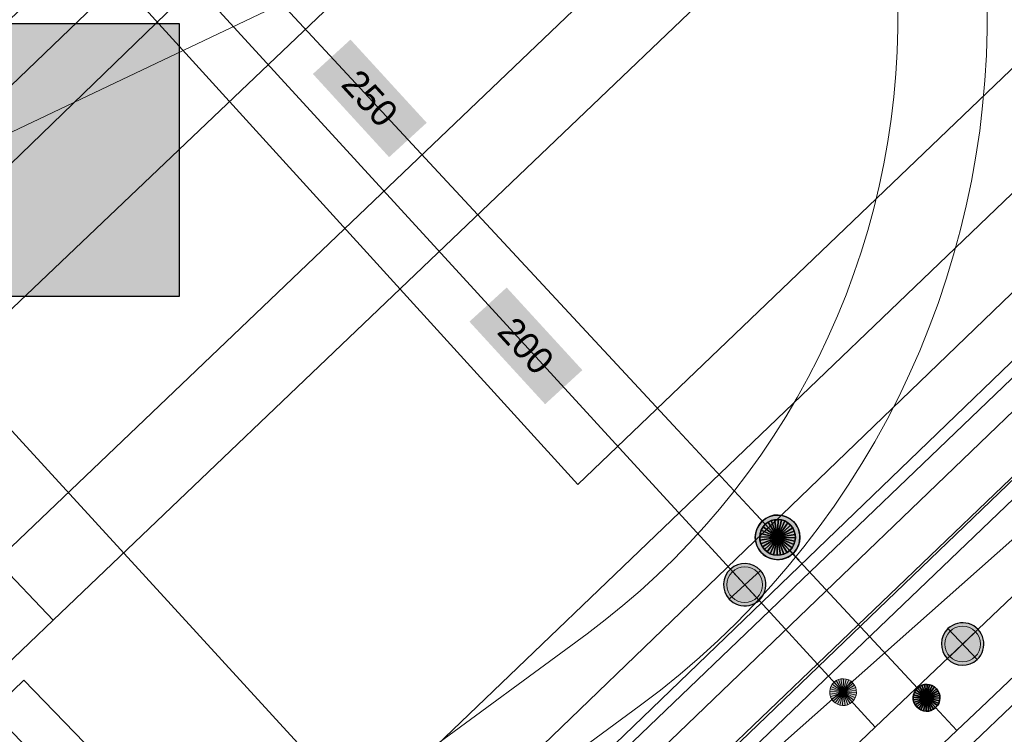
# Model space of a CAD drawing. Header units: metres. Extents: x 2695560 to 2696939, y 1260529 to 1262050.
# Tile 192 of 256: x 2695723 to 2695734, y 1261013 to 1261021. Entities that reach past the tile are written whole.
import ezdxf

# ---------------------------------------------------------------- set-up
doc = ezdxf.new("R2010")
doc.units = ezdxf.units.M
doc.linetypes.add('AUSGEZOGEN', pattern=[0])
for name, color, linetype in [('XR$1$AV_Linien (BB)', 7, 'AUSGEZOGEN'), ('XR$1$GA_LK_Siphon', 32, 'AUSGEZOGEN'), ('XR$1$PFGA', 255, 'AUSGEZOGEN'), ('XR$1$PFWA', 255, 'AUSGEZOGEN'), ('XR$1$WA_LK_Absperrarmatur', 171, 'AUSGEZOGEN')]:
    doc.layers.add(name, color=color, linetype=linetype)
for name, color, linetype, lineweight in [('XR$2$ABW-Linie-R-genau', 4, 'AUSGEZOGEN', 18), ('XR$2$ELE-Flaeche-oberirdisch', 1, 'AUSGEZOGEN', 18), ('XR$2$ELE-Linie-oberirdisch', 1, 'AUSGEZOGEN', 18), ('XR$2$ELE-LinieFlaeche-genau', 1, 'AUSGEZOGEN', 18), ('XR$2$GAS-Linie-genau', 12, 'AUSGEZOGEN', 18), ('XR$2$GAS-Punkt', 12, 'AUSGEZOGEN', 18), ('XR$2$KOM-Linie-U-genau', 91, 'AUSGEZOGEN', 18), ('XR$2$KOM-LinieFlaeche-U-genau', 91, 'AUSGEZOGEN', 18), ('XR$2$WAS-Linie-genau', 5, 'AUSGEZOGEN', 18), ('XR$2$WAS-Punkt', 5, 'AUSGEZOGEN', 18), ('XR$2$WEI-Text', 59, 'AUSGEZOGEN', 18)]:
    doc.layers.add(name, color=color, linetype=linetype, lineweight=lineweight)
doc.styles.add('TXT', font='txt')

# ---------------------------------------------------------------- blocks, each defined once
blk = doc.blocks.new('COMPLEXOBJECT_637')
at = {"layer": 'XR$1$AV_Linien (BB)', "color": 7, "linetype": 'AUSGEZOGEN', "transparency": 33554687}
blk.add_lwpolyline([(5716.384, 10999.825), (5805.935, 11085.6), (5838.806, 11117.088)], dxfattribs=at)
blk = doc.blocks.new('BWA965')
at = {"layer": 'XR$1$PFWA', "transparency": 33554687}
blk.add_hatch(color=7, dxfattribs=at).paths.add_polyline_path([(0, 0.5), (-0.051, 0.497), (-0.101, 0.49), (-0.15, 0.477), (-0.197, 0.459), (-0.243, 0.437), (-0.286, 0.41), (-0.326, 0.379), (-0.362, 0.344), (-0.395, 0.306), (-0.424, 0.264), (-0.449, 0.22), (-0.469, 0.174), (-0.484, 0.125), (-0.494, 0.076), (-0.499, 0.025), (-0.499, -0.025), (-0.494, -0.076), (-0.484, -0.125), (-0.469, -0.174), (-0.449, -0.22), (-0.424, -0.264), (-0.395, -0.306), (-0.362, -0.344), (-0.326, -0.379), (-0.286, -0.41), (-0.243, -0.437), (-0.197, -0.459), (-0.15, -0.477), (-0.101, -0.49), (-0.051, -0.497), (0, -0.5), (0.051, -0.497), (0.101, -0.49), (0.15, -0.477), (0.197, -0.459), (0.243, -0.437), (0.286, -0.41), (0.326, -0.379), (0.362, -0.344), (0.395, -0.306), (0.424, -0.264), (0.449, -0.22), (0.469, -0.174), (0.484, -0.125), (0.494, -0.076), (0.499, -0.025), (0.499, 0.025), (0.494, 0.076), (0.484, 0.125), (0.469, 0.174), (0.449, 0.22), (0.424, 0.264), (0.395, 0.306), (0.362, 0.344), (0.326, 0.379), (0.286, 0.41), (0.243, 0.437), (0.197, 0.459), (0.15, 0.477), (0.101, 0.49), (0.051, 0.497)])
at = {"transparency": 33554687}
blk.add_line((0, 0.5), (0, -0.5), dxfattribs=at)
for start, end in [(90, 270), (270, 90)]:
    blk.add_arc((0, 0), 0.5, start, end, dxfattribs=at)
blk = doc.blocks.new('BGA15')
at = {"layer": 'XR$1$PFGA', "transparency": 33554687}
blk.add_hatch(color=7, dxfattribs=at).paths.add_polyline_path([(0.5, 0), (0.49, 0.101), (0.459, 0.197), (0.41, 0.286), (0.344, 0.362), (0.264, 0.424), (0.174, 0.469), (0.076, 0.494), (-0.025, 0.499), (-0.125, 0.484), (-0.22, 0.449), (-0.306, 0.395), (-0.379, 0.326), (-0.437, 0.243), (-0.477, 0.15), (-0.497, 0.051), (-0.497, -0.051), (-0.477, -0.15), (-0.437, -0.243), (-0.379, -0.326), (-0.306, -0.395), (-0.22, -0.449), (-0.125, -0.484), (-0.025, -0.499), (0.076, -0.494), (0.174, -0.469), (0.264, -0.424), (0.344, -0.362), (0.41, -0.286), (0.459, -0.197), (0.49, -0.101)])
at = {"color": 32, "transparency": 33554687}
for start, end in [(91.1948, 268.8052), (268.8052, 91.1948)]:
    blk.add_arc((0, 0), 0.5, start, end, dxfattribs=at)
at = {"layer": 'XR$1$PFGA', "transparency": 33554687}
blk.add_circle((0, 0), 0.5, dxfattribs=at)
blk = doc.blocks.new('GAS-SIPHON')
at = {"layer": 'XR$2$GAS-Punkt', "linetype": 'AUSGEZOGEN', "lineweight": 25, "transparency": 33554687}
for p, q in [((0, 200, 2500), (0, 350, 2500)), ((0, -200, 2500), (0, -350, 2500))]:
    blk.add_line(p, q, dxfattribs=at)
for points in [[(-166, 111, 2500), (0, 0, 2500), (-185, 77, 2500)], [(-166, 111), (0, 0), (-185, 77)], [(-166, 111, 2500), (-166, 111), (-185, 77), (-185, 77, 2500)], [(-141, 141, 2500), (0, 0, 2500), (-166, 111, 2500)], [(-141, 141), (0, 0), (-166, 111)], [(-141, 141, 2500), (-141, 141), (-166, 111), (-166, 111, 2500)], [(-111, 166, 2500), (0, 0, 2500), (-141, 141, 2500)], [(-111, 166), (0, 0), (-141, 141)], [(-111, 166, 2500), (-111, 166), (-141, 141), (-141, 141, 2500)], [(-77, 185, 2500), (0, 0, 2500), (-111, 166, 2500)], [(-77, 185), (0, 0), (-111, 166)], [(-77, 185, 2500), (-77, 185), (-111, 166), (-111, 166, 2500)], [(-39, 196, 2500), (0, 0, 2500), (-77, 185, 2500)], [(-39, 196), (0, 0), (-77, 185)], [(-39, 196, 2500), (-39, 196), (-77, 185), (-77, 185, 2500)], [(0, 200, 2500), (0, 0, 2500), (-39, 196, 2500)], [(0, 200), (0, 0), (-39, 196)], [(0, 200, 2500), (0, 200), (-39, 196), (-39, 196, 2500)], [(39, 196, 2500), (0, 0, 2500), (0, 200, 2500)], [(39, 196), (0, 0), (0, 200)], [(39, 196, 2500), (39, 196), (0, 200), (0, 200, 2500)], [(77, 185, 2500), (0, 0, 2500), (39, 196, 2500)], [(77, 185), (0, 0), (39, 196)], [(111, 166, 2500), (0, 0, 2500), (77, 185, 2500)], [(111, 166), (0, 0), (77, 185)], [(141, 141, 2500), (0, 0, 2500), (111, 166, 2500)], [(141, 141), (0, 0), (111, 166)], [(166, 111, 2500), (0, 0, 2500), (141, 141, 2500)], [(166, 111), (0, 0), (141, 141)], [(185, 77, 2500), (0, 0, 2500), (166, 111, 2500)], [(185, 77), (0, 0), (166, 111)], [(77, 185, 2500), (77, 185), (39, 196), (39, 196, 2500)], [(111, 166, 2500), (111, 166), (77, 185), (77, 185, 2500)], [(141, 141, 2500), (141, 141), (111, 166), (111, 166, 2500)], [(166, 111, 2500), (166, 111), (141, 141), (141, 141, 2500)], [(185, 77, 2500), (185, 77), (166, 111), (166, 111, 2500)], [(-196, 39, 2500), (0, 0, 2500), (-200, 0, 2500)], [(-196, 39), (0, 0), (-200, 0)], [(-196, 39, 2500), (-196, 39), (-200, 0), (-200, 0, 2500)], [(-200, 0, 2500), (0, 0, 2500), (-196, -39, 2500)], [(-200, 0), (0, 0), (-196, -39)], [(-185, 77, 2500), (0, 0, 2500), (-196, 39, 2500)], [(-185, 77), (0, 0), (-196, 39)], [(-185, 77, 2500), (-185, 77), (-196, 39), (-196, 39, 2500)], [(-196, -39, 2500), (0, 0, 2500), (-185, -77, 2500)], [(-196, -39), (0, 0), (-185, -77)], [(-185, -77, 2500), (0, 0, 2500), (-166, -111, 2500)], [(-185, -77), (0, 0), (-166, -111)], [(-166, -111, 2500), (0, 0, 2500), (-141, -141, 2500)], [(-166, -111), (0, 0), (-141, -141)], [(-141, -141, 2500), (0, 0, 2500), (-111, -166, 2500)], [(-141, -141), (0, 0), (-111, -166)], [(-111, -166, 2500), (0, 0, 2500), (-77, -185, 2500)], [(-111, -166), (0, 0), (-77, -185)], [(-77, -185, 2500), (0, 0, 2500), (-39, -196, 2500)], [(-77, -185), (0, 0), (-39, -196)], [(-39, -196, 2500), (0, 0, 2500), (0, -200, 2500)], [(-39, -196), (0, 0), (0, -200)], [(196, 39, 2500), (0, 0, 2500), (185, 77, 2500)], [(196, 39), (0, 0), (185, 77)], [(200, 0, 2500), (0, 0, 2500), (196, 39, 2500)], [(200, 0), (0, 0), (196, 39)], [(0, -200, 2500), (0, 0, 2500), (39, -196, 2500)], [(39, -196, 2500), (0, 0, 2500), (77, -185, 2500)], [(77, -185, 2500), (0, 0, 2500), (111, -166, 2500)], [(111, -166, 2500), (0, 0, 2500), (141, -141, 2500)], [(141, -141, 2500), (0, 0, 2500), (166, -111, 2500)], [(166, -111, 2500), (0, 0, 2500), (185, -77, 2500)], [(185, -77, 2500), (0, 0, 2500), (196, -39, 2500)], [(196, -39, 2500), (0, 0, 2500), (200, 0, 2500)], [(0, -200), (0, 0), (39, -196)], [(39, -196), (0, 0), (77, -185)], [(77, -185), (0, 0), (111, -166)], [(111, -166), (0, 0), (141, -141)], [(141, -141), (0, 0), (166, -111)], [(166, -111), (0, 0), (185, -77)], [(185, -77), (0, 0), (196, -39)], [(196, -39), (0, 0), (200, 0)], [(196, 39, 2500), (196, 39), (185, 77), (185, 77, 2500)], [(200, 0, 2500), (200, 0), (196, 39), (196, 39, 2500)], [(-200, 0, 2500), (-200, 0), (-196, -39), (-196, -39, 2500)], [(-196, -39, 2500), (-196, -39), (-185, -77), (-185, -77, 2500)], [(-185, -77, 2500), (-185, -77), (-166, -111), (-166, -111, 2500)], [(166, -111, 2500), (166, -111), (185, -77), (185, -77, 2500)], [(185, -77, 2500), (185, -77), (196, -39), (196, -39, 2500)], [(196, -39, 2500), (196, -39), (200, 0), (200, 0, 2500)], [(-166, -111, 2500), (-166, -111), (-141, -141), (-141, -141, 2500)], [(-141, -141, 2500), (-141, -141), (-111, -166), (-111, -166, 2500)], [(-111, -166, 2500), (-111, -166), (-77, -185), (-77, -185, 2500)], [(-77, -185, 2500), (-77, -185), (-39, -196), (-39, -196, 2500)], [(-39, -196, 2500), (-39, -196), (0, -200), (0, -200, 2500)], [(0, -200, 2500), (0, -200), (39, -196), (39, -196, 2500)], [(39, -196, 2500), (39, -196), (77, -185), (77, -185, 2500)], [(77, -185, 2500), (77, -185), (111, -166), (111, -166, 2500)], [(111, -166, 2500), (111, -166), (141, -141), (141, -141, 2500)], [(141, -141, 2500), (141, -141), (166, -111), (166, -111, 2500)]]:
    blk.add_3dface(points, dxfattribs=at)
blk = doc.blocks.new('GAS-BOGEN_VERTIKAL')
at = {"layer": 'XR$2$GAS-Punkt', "linetype": 'AUSGEZOGEN', "true_color": 0xc50000, "transparency": 33554687}
blk.add_hatch(color=12, dxfattribs=at).paths.add_polyline_path([(0, -150), (15, -149), (30, -147), (45, -143), (59, -138), (73, -131), (86, -123), (98, -114), (109, -103), (119, -92), (127, -79), (135, -66), (141, -52), (145, -38), (148, -23), (150, -8), (150, 8), (148, 23), (145, 38), (141, 52), (135, 66), (127, 79), (119, 92), (109, 103), (98, 114), (86, 123), (73, 131), (59, 138), (45, 143), (30, 147), (15, 149), (0, 150), (-15, 149), (-30, 147), (-45, 143), (-59, 138), (-73, 131), (-86, 123), (-98, 114), (-109, 103), (-119, 92), (-127, 79), (-135, 66), (-141, 52), (-145, 38), (-148, 23), (-150, 8), (-150, -8), (-148, -23), (-145, -38), (-141, -52), (-135, -66), (-127, -79), (-119, -92), (-109, -103), (-98, -114), (-86, -123), (-73, -131), (-59, -138), (-45, -143), (-30, -147), (-15, -149)])
at = {"layer": 'XR$2$GAS-Punkt', "linetype": 'AUSGEZOGEN', "lineweight": 25, "transparency": 33554687}
for points in [[(-83, 125, 2500), (0, 0, 2500), (-106, 106, 2500)], [(-83, 125), (0, 0), (-106, 106)], [(-83, 125, 2500), (-83, 125), (-106, 106), (-106, 106, 2500)], [(-57, 139, 2500), (0, 0, 2500), (-83, 125, 2500)], [(-57, 139), (0, 0), (-83, 125)], [(-57, 139, 2500), (-57, 139), (-83, 125), (-83, 125, 2500)], [(-29, 147, 2500), (0, 0, 2500), (-57, 139, 2500)], [(-29, 147), (0, 0), (-57, 139)], [(-29, 147, 2500), (-29, 147), (-57, 139), (-57, 139, 2500)], [(0, 150, 2500), (0, 0, 2500), (-29, 147, 2500)], [(0, 150), (0, 0), (-29, 147)], [(0, 150, 2500), (0, 150), (-29, 147), (-29, 147, 2500)], [(29, 147, 2500), (0, 0, 2500), (0, 150, 2500)], [(29, 147), (0, 0), (0, 150)], [(29, 147, 2500), (29, 147), (0, 150), (0, 150, 2500)], [(57, 139, 2500), (0, 0, 2500), (29, 147, 2500)], [(57, 139), (0, 0), (29, 147)], [(83, 125, 2500), (0, 0, 2500), (57, 139, 2500)], [(83, 125), (0, 0), (57, 139)], [(106, 106, 2500), (0, 0, 2500), (83, 125, 2500)], [(106, 106), (0, 0), (83, 125)], [(57, 139, 2500), (57, 139), (29, 147), (29, 147, 2500)], [(83, 125, 2500), (83, 125), (57, 139), (57, 139, 2500)], [(106, 106, 2500), (106, 106), (83, 125), (83, 125, 2500)], [(-147, 29, 2500), (0, 0, 2500), (-150, 0, 2500)], [(-147, 29), (0, 0), (-150, 0)], [(-147, 29, 2500), (-147, 29), (-150, 0), (-150, 0, 2500)], [(-150, 0, 2500), (0, 0, 2500), (-147, -29, 2500)], [(-150, 0), (0, 0), (-147, -29)], [(-139, 57, 2500), (0, 0, 2500), (-147, 29, 2500)], [(-139, 57), (0, 0), (-147, 29)], [(-139, 57, 2500), (-139, 57), (-147, 29), (-147, 29, 2500)], [(-147, -29, 2500), (0, 0, 2500), (-139, -57, 2500)], [(-147, -29), (0, 0), (-139, -57)], [(-125, 83, 2500), (0, 0, 2500), (-139, 57, 2500)], [(-125, 83), (0, 0), (-139, 57)], [(-125, 83, 2500), (-125, 83), (-139, 57), (-139, 57, 2500)], [(-139, -57, 2500), (0, 0, 2500), (-125, -83, 2500)], [(-139, -57), (0, 0), (-125, -83)], [(-106, 106, 2500), (0, 0, 2500), (-125, 83, 2500)], [(-106, 106), (0, 0), (-125, 83)], [(-106, 106, 2500), (-106, 106), (-125, 83), (-125, 83, 2500)], [(-125, -83, 2500), (0, 0, 2500), (-106, -106, 2500)], [(-125, -83), (0, 0), (-106, -106)], [(-106, -106, 2500), (0, 0, 2500), (-83, -125, 2500)], [(-106, -106), (0, 0), (-83, -125)], [(-83, -125, 2500), (0, 0, 2500), (-57, -139, 2500)], [(-83, -125), (0, 0), (-57, -139)], [(-57, -139, 2500), (0, 0, 2500), (-29, -147, 2500)], [(-57, -139), (0, 0), (-29, -147)], [(-29, -147, 2500), (0, 0, 2500), (0, -150, 2500)], [(-29, -147), (0, 0), (0, -150)], [(125, 83, 2500), (0, 0, 2500), (106, 106, 2500)], [(125, 83), (0, 0), (106, 106)], [(139, 57, 2500), (0, 0, 2500), (125, 83, 2500)], [(139, 57), (0, 0), (125, 83)], [(147, 29, 2500), (0, 0, 2500), (139, 57, 2500)], [(147, 29), (0, 0), (139, 57)], [(150, 0, 2500), (0, 0, 2500), (147, 29, 2500)], [(150, 0), (0, 0), (147, 29)], [(0, -150, 2500), (0, 0, 2500), (29, -147, 2500)], [(29, -147, 2500), (0, 0, 2500), (57, -139, 2500)], [(57, -139, 2500), (0, 0, 2500), (83, -125, 2500)], [(83, -125, 2500), (0, 0, 2500), (106, -106, 2500)], [(106, -106, 2500), (0, 0, 2500), (125, -83, 2500)], [(125, -83, 2500), (0, 0, 2500), (139, -57, 2500)], [(139, -57, 2500), (0, 0, 2500), (147, -29, 2500)], [(147, -29, 2500), (0, 0, 2500), (150, 0, 2500)], [(0, -150), (0, 0), (29, -147)], [(29, -147), (0, 0), (57, -139)], [(57, -139), (0, 0), (83, -125)], [(83, -125), (0, 0), (106, -106)], [(106, -106), (0, 0), (125, -83)], [(125, -83), (0, 0), (139, -57)], [(139, -57), (0, 0), (147, -29)], [(147, -29), (0, 0), (150, 0)], [(125, 83, 2500), (125, 83), (106, 106), (106, 106, 2500)], [(139, 57, 2500), (139, 57), (125, 83), (125, 83, 2500)], [(147, 29, 2500), (147, 29), (139, 57), (139, 57, 2500)], [(150, 0, 2500), (150, 0), (147, 29), (147, 29, 2500)], [(-150, 0, 2500), (-150, 0), (-147, -29), (-147, -29, 2500)], [(-147, -29, 2500), (-147, -29), (-139, -57), (-139, -57, 2500)], [(-139, -57, 2500), (-139, -57), (-125, -83), (-125, -83, 2500)], [(-125, -83, 2500), (-125, -83), (-106, -106), (-106, -106, 2500)], [(-106, -106, 2500), (-106, -106), (-83, -125), (-83, -125, 2500)], [(83, -125, 2500), (83, -125), (106, -106), (106, -106, 2500)], [(106, -106, 2500), (106, -106), (125, -83), (125, -83, 2500)], [(125, -83, 2500), (125, -83), (139, -57), (139, -57, 2500)], [(139, -57, 2500), (139, -57), (147, -29), (147, -29, 2500)], [(147, -29, 2500), (147, -29), (150, 0), (150, 0, 2500)], [(-83, -125, 2500), (-83, -125), (-57, -139), (-57, -139, 2500)], [(-57, -139, 2500), (-57, -139), (-29, -147), (-29, -147, 2500)], [(-29, -147, 2500), (-29, -147), (0, -150), (0, -150, 2500)], [(0, -150, 2500), (0, -150), (29, -147), (29, -147, 2500)], [(29, -147, 2500), (29, -147), (57, -139), (57, -139, 2500)], [(57, -139, 2500), (57, -139), (83, -125), (83, -125, 2500)]]:
    blk.add_3dface(points, dxfattribs=at)
blk = doc.blocks.new('WAS-ABSPERRORGAN')
at = {"layer": 'XR$2$WAS-Punkt', "linetype": 'AUSGEZOGEN', "transparency": 33554687}
for p, q in [((0, 200, 2500), (0, -200, 2500)), ((0, 0), (0, 0))]:
    blk.add_line(p, q, dxfattribs=at)
blk.add_circle((0, 0, 502500), 200, dxfattribs=at)
blk = doc.blocks.new('WAS-BOGEN_VERTIKAL')
at = {"layer": 'XR$2$WAS-Punkt', "transparency": 33554687}
blk.add_hatch(color=5, dxfattribs=at).paths.add_polyline_path([(0, -150), (15, -149), (30, -147), (45, -143), (59, -138), (73, -131), (86, -123), (98, -114), (109, -103), (119, -92), (127, -79), (135, -66), (141, -52), (145, -38), (148, -23), (150, -8), (150, 8), (148, 23), (145, 38), (141, 52), (135, 66), (127, 79), (119, 92), (109, 103), (98, 114), (86, 123), (73, 131), (59, 138), (45, 143), (30, 147), (15, 149), (0, 150), (-15, 149), (-30, 147), (-45, 143), (-59, 138), (-73, 131), (-86, 123), (-98, 114), (-109, 103), (-119, 92), (-127, 79), (-135, 66), (-141, 52), (-145, 38), (-148, 23), (-150, 8), (-150, -8), (-148, -23), (-145, -38), (-141, -52), (-135, -66), (-127, -79), (-119, -92), (-109, -103), (-98, -114), (-86, -123), (-73, -131), (-59, -138), (-45, -143), (-30, -147), (-15, -149)])
at = {"layer": 'XR$2$WAS-Punkt', "lineweight": 13, "transparency": 33554687}
for points in [[(-83, 125, 2500), (0, 0, 2500), (-106, 106, 2500)], [(-83, 125), (0, 0), (-106, 106)], [(-83, 125, 2500), (-83, 125), (-106, 106), (-106, 106, 2500)], [(-57, 139, 2500), (0, 0, 2500), (-83, 125, 2500)], [(-57, 139), (0, 0), (-83, 125)], [(-57, 139, 2500), (-57, 139), (-83, 125), (-83, 125, 2500)], [(-29, 147, 2500), (0, 0, 2500), (-57, 139, 2500)], [(-29, 147), (0, 0), (-57, 139)], [(-29, 147, 2500), (-29, 147), (-57, 139), (-57, 139, 2500)], [(0, 150, 2500), (0, 0, 2500), (-29, 147, 2500)], [(0, 150), (0, 0), (-29, 147)], [(0, 150, 2500), (0, 150), (-29, 147), (-29, 147, 2500)], [(29, 147, 2500), (0, 0, 2500), (0, 150, 2500)], [(29, 147), (0, 0), (0, 150)], [(29, 147, 2500), (29, 147), (0, 150), (0, 150, 2500)], [(57, 139, 2500), (0, 0, 2500), (29, 147, 2500)], [(57, 139), (0, 0), (29, 147)], [(83, 125, 2500), (0, 0, 2500), (57, 139, 2500)], [(83, 125), (0, 0), (57, 139)], [(106, 106, 2500), (0, 0, 2500), (83, 125, 2500)], [(106, 106), (0, 0), (83, 125)], [(57, 139, 2500), (57, 139), (29, 147), (29, 147, 2500)], [(83, 125, 2500), (83, 125), (57, 139), (57, 139, 2500)], [(106, 106, 2500), (106, 106), (83, 125), (83, 125, 2500)], [(-147, 29, 2500), (0, 0, 2500), (-150, 0, 2500)], [(-147, 29), (0, 0), (-150, 0)], [(-147, 29, 2500), (-147, 29), (-150, 0), (-150, 0, 2500)], [(-150, 0, 2500), (0, 0, 2500), (-147, -29, 2500)], [(-150, 0), (0, 0), (-147, -29)], [(-139, 57, 2500), (0, 0, 2500), (-147, 29, 2500)], [(-139, 57), (0, 0), (-147, 29)], [(-139, 57, 2500), (-139, 57), (-147, 29), (-147, 29, 2500)], [(-147, -29, 2500), (0, 0, 2500), (-139, -57, 2500)], [(-147, -29), (0, 0), (-139, -57)], [(-125, 83, 2500), (0, 0, 2500), (-139, 57, 2500)], [(-125, 83), (0, 0), (-139, 57)], [(-125, 83, 2500), (-125, 83), (-139, 57), (-139, 57, 2500)], [(-139, -57, 2500), (0, 0, 2500), (-125, -83, 2500)], [(-139, -57), (0, 0), (-125, -83)], [(-106, 106, 2500), (0, 0, 2500), (-125, 83, 2500)], [(-106, 106), (0, 0), (-125, 83)], [(-106, 106, 2500), (-106, 106), (-125, 83), (-125, 83, 2500)], [(-125, -83, 2500), (0, 0, 2500), (-106, -106, 2500)], [(-125, -83), (0, 0), (-106, -106)], [(-106, -106, 2500), (0, 0, 2500), (-83, -125, 2500)], [(-106, -106), (0, 0), (-83, -125)], [(-83, -125, 2500), (0, 0, 2500), (-57, -139, 2500)], [(-83, -125), (0, 0), (-57, -139)], [(-57, -139, 2500), (0, 0, 2500), (-29, -147, 2500)], [(-57, -139), (0, 0), (-29, -147)], [(-29, -147, 2500), (0, 0, 2500), (0, -150, 2500)], [(-29, -147), (0, 0), (0, -150)], [(125, 83, 2500), (0, 0, 2500), (106, 106, 2500)], [(125, 83), (0, 0), (106, 106)], [(139, 57, 2500), (0, 0, 2500), (125, 83, 2500)], [(139, 57), (0, 0), (125, 83)], [(147, 29, 2500), (0, 0, 2500), (139, 57, 2500)], [(147, 29), (0, 0), (139, 57)], [(150, 0, 2500), (0, 0, 2500), (147, 29, 2500)], [(150, 0), (0, 0), (147, 29)], [(0, -150, 2500), (0, 0, 2500), (29, -147, 2500)], [(29, -147, 2500), (0, 0, 2500), (57, -139, 2500)], [(57, -139, 2500), (0, 0, 2500), (83, -125, 2500)], [(83, -125, 2500), (0, 0, 2500), (106, -106, 2500)], [(106, -106, 2500), (0, 0, 2500), (125, -83, 2500)], [(125, -83, 2500), (0, 0, 2500), (139, -57, 2500)], [(139, -57, 2500), (0, 0, 2500), (147, -29, 2500)], [(147, -29, 2500), (0, 0, 2500), (150, 0, 2500)], [(0, -150), (0, 0), (29, -147)], [(29, -147), (0, 0), (57, -139)], [(57, -139), (0, 0), (83, -125)], [(83, -125), (0, 0), (106, -106)], [(106, -106), (0, 0), (125, -83)], [(125, -83), (0, 0), (139, -57)], [(139, -57), (0, 0), (147, -29)], [(147, -29), (0, 0), (150, 0)], [(125, 83, 2500), (125, 83), (106, 106), (106, 106, 2500)], [(139, 57, 2500), (139, 57), (125, 83), (125, 83, 2500)], [(147, 29, 2500), (147, 29), (139, 57), (139, 57, 2500)], [(150, 0, 2500), (150, 0), (147, 29), (147, 29, 2500)], [(-150, 0, 2500), (-150, 0), (-147, -29), (-147, -29, 2500)], [(-147, -29, 2500), (-147, -29), (-139, -57), (-139, -57, 2500)], [(-139, -57, 2500), (-139, -57), (-125, -83), (-125, -83, 2500)], [(-125, -83, 2500), (-125, -83), (-106, -106), (-106, -106, 2500)], [(-106, -106, 2500), (-106, -106), (-83, -125), (-83, -125, 2500)], [(83, -125, 2500), (83, -125), (106, -106), (106, -106, 2500)], [(106, -106, 2500), (106, -106), (125, -83), (125, -83, 2500)], [(125, -83, 2500), (125, -83), (139, -57), (139, -57, 2500)], [(139, -57, 2500), (139, -57), (147, -29), (147, -29, 2500)], [(147, -29, 2500), (147, -29), (150, 0), (150, 0, 2500)], [(-83, -125, 2500), (-83, -125), (-57, -139), (-57, -139, 2500)], [(-57, -139, 2500), (-57, -139), (-29, -147), (-29, -147, 2500)], [(-29, -147, 2500), (-29, -147), (0, -150), (0, -150, 2500)], [(0, -150, 2500), (0, -150), (29, -147), (29, -147, 2500)], [(29, -147, 2500), (29, -147), (57, -139), (57, -139, 2500)], [(57, -139, 2500), (57, -139), (83, -125), (83, -125, 2500)]]:
    blk.add_3dface(points, dxfattribs=at)

msp = doc.modelspace()

# ---------------------------------------------------------------- hatches: boundary and pattern name
at = {"transparency": 33554687}
for points in [[(2695720.54, 1261020.629), (2695720.54, 1261017.574), (2695724.384, 1261017.574), (2695724.384, 1261020.629)], [(2695726.303, 1261020.45), (2695725.882, 1261020.065), (2695726.735, 1261019.134), (2695727.156, 1261019.519)], [(2695722.82, 1261018.909), (2695723.179, 1261018.535), (2695724.184, 1261019.501), (2695723.825, 1261019.875)], [(2695728.051, 1261017.675), (2695727.634, 1261017.293), (2695728.481, 1261016.369), (2695728.898, 1261016.751)]]:
    msp.add_hatch(color=7, dxfattribs=at).paths.add_polyline_path(points)

# ---------------------------------------------------------------- linework, layer by layer
at = {"color": 24, "lineweight": -3, "transparency": 33554687}
msp.add_lwpolyline([(2695720.54, 1261020.629), (2695724.384, 1261020.629), (2695724.384, 1261017.574), (2695720.54, 1261017.574), (2695720.54, 1261020.629)], close=True, dxfattribs=at)
at = {"layer": 'XR$2$ABW-Linie-R-genau', "linetype": 'AUSGEZOGEN', "transparency": 33554687}
msp.add_line((2695746.288, 1261025.007), (2695688.444, 1260969.786), dxfattribs=at)
at = {"layer": 'XR$2$ELE-Flaeche-oberirdisch', "transparency": 33554687}
for points in [[(2695722.34, 1261014.616), (2695722.974, 1261013.952), (2695740.51, 1261030.698), (2695765.876, 1261055.225), (2695796.333, 1261084.211), (2695795.759, 1261084.828), (2695765.28, 1261055.852), (2695739.874, 1261031.361), (2695722.34, 1261014.616)], [(2695703.044, 1261001.255), (2695737.376, 1261034.217), (2695743.662, 1261040.14), (2695743.313, 1261040.501), (2695737.029, 1261034.581), (2695700.245, 1260999.403), (2695702.505, 1261000.984), (2695703.044, 1261001.255)], [(2695738.141, 1261033.742), (2695725.988, 1261022.438), (2695709.808, 1261006.777), (2695710.52, 1261006.029), (2695738.853, 1261032.993), (2695738.141, 1261033.742)], [(2695721.013, 1261013.347), (2695721.648, 1261012.683), (2695722.974, 1261013.952), (2695722.34, 1261014.616), (2695721.013, 1261013.347)]]:
    msp.add_lwpolyline(points, close=True, dxfattribs=at)
at = {"layer": 'XR$2$ELE-Linie-oberirdisch', "transparency": 33554687}
msp.add_line((2695707.888, 1261012.45), (2695731.349, 1261023.625), dxfattribs=at)
at = {"layer": 'XR$2$ELE-LinieFlaeche-genau', "linetype": 'AUSGEZOGEN', "transparency": 33554687}
msp.add_lwpolyline([(2695726.832, 1261008.239), (2695722.286, 1261012.934), (2695722.646, 1261013.282), (2695727.192, 1261008.587), (2695726.832, 1261008.239)], close=True, dxfattribs=at)
at = {"layer": 'XR$2$GAS-Linie-genau', "linetype": 'AUSGEZOGEN', "transparency": 33554687}
for p, q in [((2695730.074, 1261016.646), (2695769.152, 1261054.06)), ((2695721.107, 1261023.982), (2695728.847, 1261015.47)), ((2695728.847, 1261015.47), (2695730.074, 1261016.646)), ((2695731.083, 1261014.879), (2695732.75, 1261013.083)), ((2695732.75, 1261013.083), (2695733.09, 1261012.717)), ((2695733.09, 1261012.717), (2695733.358, 1261012.972)), ((2695732.385, 1261012.05), (2695733.09, 1261012.717))]:
    msp.add_line(p, q, dxfattribs=at)
for points in [[(2695733.358, 1261012.972), (2695742.024, 1261021.223), (2695744.859, 1261021.156), (2695748.098, 1261024.121)], [(2695724.022, 1261022.482), (2695729.966, 1261016.08), (2695731.083, 1261014.879)]]:
    msp.add_lwpolyline(points, dxfattribs=at)
at = {"layer": 'XR$2$KOM-Linie-U-genau', "linetype": 'AUSGEZOGEN', "transparency": 33554687}
for points in [[(2695743.052, 1261027.688), (2695727.175, 1261012.464), (2695726.576, 1261010.202)], [(2695726.576, 1261010.202), (2695726.279, 1261011.955), (2695716.112, 1261023.064), (2695716.093, 1261023.084), (2695715.891, 1261023.306)], [(2695726.576, 1261010.202), (2695728.934, 1261010.617), (2695742.722, 1261022.847), (2695743.121, 1261023.026), (2695743.213, 1261023.067)]]:
    msp.add_lwpolyline(points, dxfattribs=at)
at = {"layer": 'XR$2$KOM-LinieFlaeche-U-genau', "linetype": 'AUSGEZOGEN', "transparency": 33554687}
for points in [[(2695726.428, 1261010.573), (2695728.026, 1261011.213), (2695807.363, 1261087.265), (2695808.018, 1261087.864), (2695808.558, 1261087.274), (2695807.909, 1261086.681), (2695728.468, 1261010.527), (2695726.724, 1261009.831), (2695726.428, 1261010.573)], [(2695726.477, 1261010.458), (2695728.44, 1261011.219), (2695774.999, 1261055.974), (2695775.381, 1261055.578), (2695728.742, 1261010.745), (2695726.675, 1261009.946), (2695726.477, 1261010.458)]]:
    msp.add_lwpolyline(points, close=True, dxfattribs=at)
for points in [[(2695769.753, 1261051.59), (2695728.131, 1261011.476), (2695726.778, 1261010.015), (2695726.374, 1261010.389), (2695726.374, 1261010.389), (2695727.739, 1261011.862), (2695769.371, 1261051.986)], [(2695733.428, 1261020.843), (2695733.428, 1261020.561), (2695733.421, 1261020.276), (2695733.404, 1261019.992), (2695733.378, 1261019.709), (2695733.346, 1261019.427), (2695733.303, 1261019.146), (2695733.254, 1261018.866), (2695733.195, 1261018.588), (2695733.128, 1261018.311), (2695733.053, 1261018.039), (2695732.971, 1261017.767), (2695732.88, 1261017.497), (2695732.781, 1261017.231), (2695732.674, 1261016.967), (2695732.56, 1261016.708), (2695732.439, 1261016.451), (2695732.308, 1261016.198), (2695732.171, 1261015.949), (2695732.026, 1261015.704), (2695731.874, 1261015.464), (2695731.715, 1261015.228), (2695731.55, 1261014.998), (2695731.378, 1261014.773), (2695731.198, 1261014.552), (2695731.013, 1261014.337), (2695730.821, 1261014.127), (2695730.623, 1261013.923), (2695730.418, 1261013.725), (2695730.209, 1261013.534), (2695729.994, 1261013.349), (2695729.773, 1261013.17), (2695729.55, 1261013), (2695727.903, 1261011.787)], [(2695727.111, 1261012.447), (2695728.95, 1261013.8), (2695729.155, 1261013.956), (2695729.352, 1261014.117), (2695729.545, 1261014.282), (2695729.734, 1261014.455), (2695729.917, 1261014.631), (2695730.093, 1261014.813), (2695730.265, 1261015.001), (2695730.432, 1261015.194), (2695730.592, 1261015.391), (2695730.746, 1261015.594), (2695730.895, 1261015.8), (2695731.038, 1261016.012), (2695731.174, 1261016.226), (2695731.303, 1261016.445), (2695731.426, 1261016.668), (2695731.541, 1261016.893), (2695731.65, 1261017.124), (2695731.754, 1261017.357), (2695731.849, 1261017.593), (2695731.938, 1261017.831), (2695732.019, 1261018.071), (2695732.093, 1261018.315), (2695732.16, 1261018.561), (2695732.219, 1261018.808), (2695732.272, 1261019.058), (2695732.317, 1261019.308), (2695732.354, 1261019.559), (2695732.384, 1261019.811), (2695732.406, 1261020.066), (2695732.421, 1261020.318), (2695732.428, 1261020.573), (2695732.428, 1261020.829)]]:
    msp.add_lwpolyline(points, dxfattribs=at)
at = {"layer": 'XR$2$WAS-Linie-genau', "linetype": 'AUSGEZOGEN', "transparency": 33554687}
for p, q in [((2695730.715, 1261014.349), (2695731.816, 1261013.147)), ((2695733.408, 1261013.926), (2695733.154, 1261013.685)), ((2695733.154, 1261013.685), (2695732.176, 1261012.754)), ((2695731.816, 1261013.147), (2695732.176, 1261012.754)), ((2695732.176, 1261012.754), (2695731.669, 1261012.272))]:
    msp.add_line(p, q, dxfattribs=at)
for points in [[(2695747.604, 1261024.446), (2695744.709, 1261021.767), (2695741.725, 1261021.841), (2695733.408, 1261013.926)], [(2695723.287, 1261022.457), (2695729.475, 1261015.702), (2695730.715, 1261014.349)]]:
    msp.add_lwpolyline(points, dxfattribs=at)

# ---------------------------------------------------------------- block references
at = {"layer": 'XR$1$AV_Linien (BB)', "color": 7, "linetype": 'AUSGEZOGEN', "lineweight": -3, "transparency": 33554687}
msp.add_blockref('COMPLEXOBJECT_637', (2690000.97, 1249999.81), dxfattribs=at)
at = {"layer": 'XR$1$GA_LK_Siphon', "color": 32, "linetype": 'AUSGEZOGEN', "lineweight": -3, "transparency": 33554687, "xscale": 0.4999999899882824, "yscale": 0.4999999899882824, "rotation": 313.227}
msp.add_blockref('BGA15', (2695731.083, 1261014.879), dxfattribs=at)
at = {"layer": 'XR$1$WA_LK_Absperrarmatur', "color": 171, "linetype": 'AUSGEZOGEN', "lineweight": -3, "transparency": 33554687, "xscale": 0.475528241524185, "yscale": 0.475528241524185}
for p, rotation in [((2695730.715, 1261014.349), 312.49575), ((2695733.154, 1261013.685), 43.57988681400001)]:
    msp.add_blockref('BWA965', p, dxfattribs=dict(at, rotation=rotation))
at = {"layer": 'XR$2$GAS-Punkt', "color": 12, "linetype": 'AUSGEZOGEN', "lineweight": 18, "transparency": 33554687, "zscale": 0.001}
for name, p, xscale, yscale, rotation in [('GAS-SIPHON', (2695731.083, 1261014.879), 0.001, 0.001, 223.3), ('GAS-BOGEN_VERTIKAL', (2695732.75, 1261013.083), 0.0009999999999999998, 0.0009999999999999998, 222.8999999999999)]:
    msp.add_blockref(name, p, dxfattribs=dict(at, xscale=xscale, yscale=yscale, rotation=rotation))
at = {"layer": 'XR$2$WAS-Punkt', "color": 5, "linetype": 'AUSGEZOGEN', "lineweight": 18, "transparency": 33554687, "xscale": 0.001, "yscale": 0.001, "zscale": 0.001}
for name, p, rotation in [('WAS-ABSPERRORGAN', (2695730.715, 1261014.349), 222.4999999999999), ('WAS-ABSPERRORGAN', (2695733.154, 1261013.685), 313.6), ('WAS-BOGEN_VERTIKAL', (2695731.816, 1261013.147), 222.4999999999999)]:
    msp.add_blockref(name, p, dxfattribs=dict(at, rotation=rotation))

# ---------------------------------------------------------------- texts
at = {"layer": 'XR$2$WEI-Text', "transparency": 33554687, "char_height": 0.3, "width": 0.9119, "attachment_point": 5, "rotation": 312.5, "style": 'TXT'}
for s, insert in [('\\W1.00;250', (2695726.52, 1261019.792)), ('\\W1.00;200', (2695728.266, 1261017.022))]:
    msp.add_mtext(s, dxfattribs=dict(at, insert=insert))

doc.saveas('drawing.dxf')
